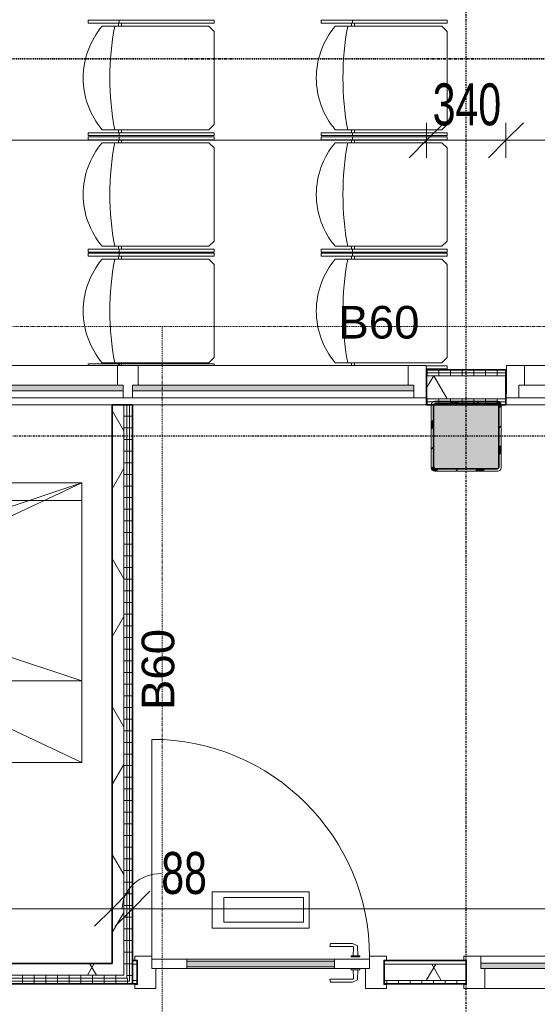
# Model space of a CAD drawing. Header units: millimetres. Extents: x -80560 to 110805, y -11020 to 52719.
# Tile 110 of 184: x 70779 to 73000, y 20162 to 24387. Entities that reach past the tile are written whole.
import ezdxf

# ---------------------------------------------------------------- set-up
doc = ezdxf.new("R2010")
doc.units = ezdxf.units.MM
doc.linetypes.add('CENTER2', pattern=[20, 8, -4, 4, -4])
doc.linetypes.add('DASHDOT2', pattern=[8, 4, -2, 0, -2])
for name, color, linetype, lineweight in [('A-ANNO-DIMS', 211, 'Continuous', 9), ('A-ANNO-DIMS-100', 211, 'Continuous', 9), ('A-ANNO-NOTE', 131, 'Continuous', 18), ('A-DETL', 90, 'Continuous', 18), ('A-DETL-GENF', 92, 'Continuous', 18), ('A-DETL-MBND', 5, 'Continuous', 18), ('A-DOOR', 31, 'Continuous', 18), ('A-FLOR', 192, 'Continuous', 18), ('A-GLAZ', 151, 'Continuous', 18), ('A-WALL', 113, 'Continuous', 35), ('A-WALL-PATT', 111, 'Continuous', 35), ('G-ANNO-SYMB', 111, 'Continuous', 9), ('I-FURN', 30, 'Continuous', 18), ('I-WALL', 2, 'Continuous', 18), ('S-COLS', 52, 'Continuous', 18), ('S-GRID', 1, 'Continuous', 9)]:
    doc.layers.add(name, color=color, linetype=linetype, lineweight=lineweight)
doc.styles.add('Arial_1', font='arial.ttf', dxfattribs={"height": 140})
doc.styles.add('Arial_5', font='arial.ttf', dxfattribs={"width": 0.7, "height": 180})
doc.dimstyles.new('n3o_1_8', dxfattribs={"dimscale": 304.8, "dimtxt": 183.646692, "dimasz": 0.492126, "dimexe": 0.246063, "dimexo": 0.0625, "dimgap": 0.032808, "dimtad": 1, "dimdec": 0, "dimdsep": 46, "dimtxsty": 'Arial_5', "dimblk1": 'OBLIQUE', "dimblk2": 'OBLIQUE', "dimsah": 1, "dimcen": 0.09, "dimdle": 0.246063, "dimazin": 0, "dimtfac": 1, "dimtdec": 4, "dimtix": 1, "dimtmove": 0, "dimatfit": 3, "dimfxl": 0.246063, "dimfxlon": 1, "dimtvp": 1, "dimtolj": 1, "dimtzin": 0, "dimarcsym": 2})
doc.dimstyles.new('n3o_1_8_2', dxfattribs={"dimscale": 304.8, "dimtxt": 183.646692, "dimasz": 0.492126, "dimexe": 0.246063, "dimexo": 0.0625, "dimgap": 0.032808, "dimtad": 1, "dimdec": 0, "dimdsep": 46, "dimtxsty": 'Arial_5', "dimblk1": 'OBLIQUE', "dimblk2": 'OBLIQUE', "dimsah": 1, "dimcen": 0.09, "dimdle": 0.246063, "dimazin": 0, "dimtfac": 1, "dimtdec": 4, "dimtix": 1, "dimtmove": 1, "dimatfit": 3, "dimfxl": 0.246063, "dimfxlon": 1, "dimtvp": 1, "dimtolj": 1, "dimtzin": 0, "dimarcsym": 2})
doc.dimstyles.new('n3o_1_8_3', dxfattribs={"dimscale": 304.8, "dimtxt": 183.646692, "dimasz": 0.492126, "dimexe": 0.246063, "dimexo": 0.0625, "dimgap": 0.032808, "dimtad": 1, "dimdec": 0, "dimdsep": 46, "dimtxsty": 'Arial_5', "dimblk1": 'OBLIQUE', "dimblk2": 'OBLIQUE', "dimsah": 1, "dimcen": 0.09, "dimdle": 0.246063, "dimazin": 0, "dimtfac": 1, "dimtdec": 4, "dimtix": 1, "dimtmove": 0, "dimatfit": 3, "dimfxl": 0.246063, "dimfxlon": 1, "dimtvp": 1, "dimtolj": 1, "dimtzin": 0, "dimarcsym": 2})
pattern_1 = [(60, (24894.82, 0), (-274.963, 158.75), []), (120, (24894.82, 0), (-274.963, -158.75), [])]
pattern_2 = [(90, (69791.32, 20250), (-50, -2e-13), [])]
pattern_3 = [(270, (66877.32, 22885), (50, 1e-13), [])]
pattern_4 = [(180, (71262.82, 21536.5), (-6e-15, -50), [])]

# ---------------------------------------------------------------- blocks, each defined once
blk = doc.blocks.new('NLRS_28_SF_UN_staalprofiel SFB ue_gen_CGA - SFB-HEA320_425x15-1405403-DO_01 eerste verdieping')
at = {"layer": 'A-DETL-MBND', "color": 9, "lineweight": 9}
blk.add_line((-1200, 275), (-3750, 275), dxfattribs=at)
blk = doc.blocks.new('19112_SW_LeonardoCollege_R2020_rvt-1-DO_01 eerste verdieping')
at = {"layer": 'S-COLS', "lineweight": 5}
h = blk.add_hatch(dxfattribs=at)
h.set_pattern_fill('FP_156', color=256, style=0, pattern_type=2)
h.set_pattern_definition([(45, (0, 0), (-99.99975, 99.99975), []), (45, (85, 0), (-99.99975, 99.99975), []), (45, (90, 0), (-99.99975, 99.99975), []), (45, (95, 0), (-99.99975, 99.99975), []), (45, (100, 0), (-99.99975, 99.99975), []), (45, (105, 0), (-99.99975, 99.99975), []), (45, (110, 0), (-99.99975, 99.99975), []), (45, (115, 0), (-99.99975, 99.99975), [])])
h.paths.add_polyline_path([(47935, 22450), (47945.6, 22454.4), (47950, 22465), (47950, 22735), (47945.6, 22745.6), (47935, 22750), (47665, 22750), (47654.4, 22745.6), (47650, 22735), (47650, 22465), (47654.4, 22454.4), (47665, 22450)], flags=0)
h.paths.add_polyline_path([(47670, 22460), (47662.9, 22462.9), (47660, 22470), (47660, 22730), (47662.9, 22737.1), (47670, 22740), (47930, 22740), (47937.1, 22737.1), (47940, 22730), (47940, 22470), (47937.1, 22462.9), (47930, 22460)], flags=0)
blk.add_hatch(color=256, dxfattribs=at).paths.add_polyline_path([(47930, 22460), (47937.1, 22462.9), (47940, 22470), (47940, 22730), (47937.1, 22737.1), (47930, 22740), (47670, 22740), (47662.9, 22737.1), (47660, 22730), (47660, 22470), (47662.9, 22462.9), (47670, 22460)], flags=0)
at = {"layer": 'S-COLS'}
for p, q in [((47650, 22735), (47650, 22465)), ((47935, 22750), (47665, 22750)), ((47670, 22740), (47930, 22740)), ((47950, 22465), (47950, 22735)), ((47660, 22470), (47660, 22730)), ((47940, 22730), (47940, 22470)), ((47665, 22450), (47935, 22450)), ((47930, 22460), (47670, 22460))]:
    blk.add_line(p, q, dxfattribs=at)
at = {"layer": 'S-COLS', "lineweight": 35}
for p, q in [((47930, 22740), (47670, 22740)), ((47660, 22730), (47660, 22470)), ((47940, 22470), (47940, 22730)), ((47670, 22460), (47930, 22460))]:
    blk.add_line(p, q, dxfattribs=at)
at = {"layer": 'S-COLS'}
for centre, radius, start, end in [((47665, 22735), 15, 90, 180), ((47670, 22730), 10, 90, 180), ((47930, 22730), 10, 0, 90), ((47935, 22735), 15, 0, 90), ((47665, 22465), 15, 180, 270), ((47670, 22470), 10, 180, 270), ((47930, 22470), 10, 270, 0), ((47935, 22465), 15, 270, 0)]:
    blk.add_arc(centre, radius, start, end, dxfattribs=at)
at = {"layer": 'S-COLS', "lineweight": 35}
for centre, start, end in [((47670, 22730), 90, 180), ((47930, 22730), 0, 90), ((47670, 22470), 180, 270), ((47930, 22470), 270, 0)]:
    blk.add_arc(centre, 10, start, end, dxfattribs=at)
at = {"color": 9, "lineweight": 9, "rotation": 180}
blk.add_blockref('NLRS_28_SF_UN_staalprofiel SFB ue_gen_CGA - SFB-HEA320_425x15-1405403-DO_01 eerste verdieping', (42400, 22600), dxfattribs=at)
blk = doc.blocks.new('Stacking-Chair-KI-Maestro _1_ - Seat _ Back Cushion-30640665-DO_01 eerste verdieping')
at = {"layer": 'A-DETL-MBND'}
for p, q in [((235, 259.2), (247.7, 259.2)), ((235, 259.2), (235, -280.5)), ((247.7, 259.2), (247.7, -280.5)), ((-222.3, 199.1), (-222.3, -258.1)), ((222.3, 199.1), (222.3, -258.1)), ((-233.5, 129.4), (-222.3, 129.4)), ((235, 129.4), (222.3, 129.4)), ((-233.5, 116.7), (-222.3, 116.7)), ((235, 116.7), (222.3, 116.7)), ((235, 125.9), (247.7, 125.9)), ((-222.3, -258.1), (-199.9, -280.5)), ((-199.9, -280.5), (199.9, -280.5)), ((222.3, -258.1), (199.9, -280.5)), ((235, -280.5), (247.7, -280.5))]:
    blk.add_line(p, q, dxfattribs=at)
for centre, radius, start, end in [((0, -63.5), 344.1, 90, 130.2433), ((0, -63.5), 344.1, 49.7567, 90), ((0, -1041.2), 1207.5, 90, 100.6099), ((0, -1041.2), 1207.5, 79.3901, 90)]:
    blk.add_arc(centre, radius, start, end, dxfattribs=at)
blk = doc.blocks.new('Stacking-Chair-KI-Maestro _1_ - Seat _ Back Cushion-V2-DO_01 eerste verdieping')
at = {"layer": 'A-DETL-MBND'}
for p, q in [((-234.9, 259.2), (-247.6, 259.2)), ((-247.6, 259.2), (-247.6, -280.5)), ((-234.9, 259.2), (-234.9, -280.5)), ((235, 259.2), (247.7, 259.2)), ((235, 259.2), (235, -280.5)), ((247.7, 259.2), (247.7, -280.5)), ((-222.3, 199.1), (-222.3, -258.1)), ((222.3, 199.1), (222.3, -258.1)), ((-234.9, 129.4), (-222.3, 129.4)), ((235, 129.4), (222.3, 129.4)), ((-234.9, 125.9), (-247.6, 125.9)), ((-234.9, 116.7), (-222.3, 116.7)), ((235, 116.7), (222.3, 116.7)), ((235, 125.9), (247.7, 125.9)), ((-234.9, -280.5), (-247.6, -280.5)), ((-222.3, -258.1), (-199.9, -280.5)), ((-199.9, -280.5), (199.9, -280.5)), ((222.3, -258.1), (199.9, -280.5)), ((235, -280.5), (247.7, -280.5))]:
    blk.add_line(p, q, dxfattribs=at)
for centre, radius, start, end in [((0, -63.5), 344.1, 90, 130.2433), ((0, -63.5), 344.1, 49.7567, 90), ((0, -1041.2), 1207.5, 90, 100.6099), ((0, -1041.2), 1207.5, 79.3901, 90)]:
    blk.add_arc(centre, radius, start, end, dxfattribs=at)
blk = doc.blocks.new('Stacking-Chair-KI-Maestro _1_ - Seat _ Back Cushion-V61-DO_01 eerste verdieping')
at = {"layer": 'A-DETL-MBND'}
for p, q in [((235, 259.2), (247.7, 259.2)), ((235, 259.2), (235, -280.5)), ((247.7, 259.2), (247.7, -280.5)), ((-222.3, 199.1), (-222.3, -258.1)), ((222.3, 199.1), (222.3, -258.1)), ((-233.5, 129.4), (-222.3, 129.4)), ((235, 129.4), (222.3, 129.4)), ((-233.5, 116.7), (-222.3, 116.7)), ((235, 116.7), (222.3, 116.7)), ((235, 125.9), (247.7, 125.9)), ((-247.6, -190.8), (-247.6, -280.5)), ((-234.9, -190.8), (-234.9, -280.5)), ((-234.9, -280.5), (-247.6, -280.5)), ((-222.3, -258.1), (-199.9, -280.5)), ((-199.9, -280.5), (199.9, -280.5)), ((222.3, -258.1), (199.9, -280.5)), ((235, -280.5), (247.7, -280.5))]:
    blk.add_line(p, q, dxfattribs=at)
for centre, radius, start, end in [((0, -63.5), 344.1, 90, 130.2433), ((0, -63.5), 344.1, 49.7567, 90), ((0, -1041.2), 1207.5, 90, 100.6099), ((0, -1041.2), 1207.5, 79.3901, 90)]:
    blk.add_arc(centre, radius, start, end, dxfattribs=at)
blk = doc.blocks.new('Stacking-Chair-KI-Maestro _1_ - Seat _ Back Cushion-32528548-DO_01 eerste verdieping')
at = {"layer": 'A-DETL-MBND'}
for p, q in [((-241.5, 280.5), (-247.6, 280.5)), ((-247.6, -259.2), (-247.6, 280.5)), ((-241.5, -125.9), (-247.6, -125.9)), ((-241.5, -259.2), (-247.6, -259.2))]:
    blk.add_line(p, q, dxfattribs=at)
blk = doc.blocks.new('32_n3o_raam_h1xb4 - 90x139_25_M_2590x5080-33463127-DO_01 eerste verdieping')
at = {"layer": 'A-GLAZ'}
for p, q in [((-2475, 45), (-2530, 45)), ((-2475, 15), (-2475, 45)), ((-2475, 45), (-1268, 45)), ((-1228, 45), (-1268, 45)), ((-1268, 45), (-1268, 15)), ((-1228, 15), (-1228, 45)), ((-1228, 45), (-20, 45)), ((20, 45), (-20, 45)), ((-20, 45), (-20, 15)), ((20, 15), (20, 45)), ((20, 45), (1228, 45)), ((1268, 45), (1228, 45)), ((1228, 45), (1228, 15)), ((1268, 15), (1268, 45)), ((1268, 45), (2475, 45)), ((2530, 45), (2475, 45)), ((2475, 45), (2475, 15)), ((-2530, 28), (-2528, 28)), ((-2528, 28), (-2528, -94)), ((2528, -94), (2528, 28)), ((2528, 28), (2530, 28)), ((-2450, -94), (-2450, -9)), ((-1293, -9), (-1293, -94)), ((-1203, -94), (-1203, -9)), ((-45, -9), (-45, -94)), ((45, -94), (45, -9)), ((1203, -9), (1203, -94)), ((1293, -94), (1293, -9)), ((2450, -9), (2450, -94)), ((-2528, -94), (-2450, -94)), ((-1293, -94), (-2450, -94)), ((-1293, -94), (-1203, -94)), ((-45, -94), (-1203, -94)), ((-45, -94), (45, -94)), ((1203, -94), (45, -94)), ((1203, -94), (1293, -94)), ((2450, -94), (1293, -94)), ((2450, -94), (2528, -94))]:
    blk.add_line(p, q, dxfattribs=at)
blk = doc.blocks.new('30_n3o_raam_vast - 24mm_60min-33016856-DO_01 eerste verdieping')
at = {"layer": 'A-DOOR'}
blk.add_hatch(color=256, dxfattribs=at).paths.add_polyline_path([(-647.6, 24), (-1208, 24), (-1208, 0), (0, 0), (0, 24), (-60.2, 24)], flags=0)
for p, q in [((0, 24), (-1208, 24)), ((-1208, 24), (-1208, 0)), ((-1208, 0), (0, 0)), ((0, 0), (0, 24))]:
    blk.add_line(p, q, dxfattribs=at)
blk = doc.blocks.new('30_n3o_raam_vast - 24mm_60min-33016846-DO_01 eerste verdieping')
at = {"layer": 'A-DOOR'}
blk.add_hatch(color=256, dxfattribs=at).paths.add_polyline_path([(-1086.9, 24), (-1207, 24), (-1207, 0), (0, 0), (0, 24), (-793.2, 24)], flags=0)
for p, q in [((0, 24), (-1207, 24)), ((-1207, 24), (-1207, 0)), ((-1207, 0), (0, 0)), ((0, 0), (0, 24))]:
    blk.add_line(p, q, dxfattribs=at)
blk = doc.blocks.new('32_n3o_raam_h1xb4 - 90x139_25_M_2590x4940-34144977-DO_01 eerste verdieping')
at = {"layer": 'A-GLAZ'}
for p, q in [((-2405, 45), (-2460, 45)), ((-2405, -9), (-2405, 45)), ((-2405, 45), (-1233, 45)), ((-1193, 45), (-1233, 45)), ((-1233, 45), (-1233, -9)), ((-1193, -9), (-1193, 45)), ((-1193, 45), (-20, 45)), ((20, 45), (-20, 45)), ((-20, 45), (-20, -9)), ((20, 15), (20, 45)), ((20, 45), (1193, 45)), ((1233, 45), (1193, 45)), ((1193, 45), (1193, 15)), ((1233, -9), (1233, 45)), ((1233, 45), (2405, 45)), ((2460, 45), (2405, 45)), ((2405, 45), (2405, -9)), ((-2460, 28), (-2458, 28)), ((-2458, 28), (-2458, -94)), ((2458, -94), (2458, 28)), ((2458, 28), (2460, 28)), ((-2380, -9), (-2405, -9)), ((-2380, -94), (-2380, -9)), ((-2380, -9), (-1258, -9)), ((-1233, -9), (-1258, -9)), ((-1258, -9), (-1258, -94)), ((-1168, -9), (-1193, -9)), ((-1168, -94), (-1168, -9)), ((-1168, -9), (-45, -9)), ((-20, -9), (-45, -9)), ((-45, -9), (-45, -94)), ((45, -94), (45, -9)), ((1168, -9), (1168, -94)), ((1258, -9), (1233, -9)), ((1258, -94), (1258, -9)), ((1258, -9), (2380, -9)), ((2405, -9), (2380, -9)), ((2380, -9), (2380, -94)), ((-2458, -94), (-2380, -94)), ((-1258, -94), (-2380, -94)), ((-1258, -94), (-1168, -94)), ((-45, -94), (-1168, -94)), ((-45, -94), (45, -94)), ((1168, -94), (45, -94)), ((1168, -94), (1258, -94)), ((2380, -94), (1258, -94)), ((2380, -94), (2458, -94))]:
    blk.add_line(p, q, dxfattribs=at)
blk = doc.blocks.new('32_n3o_deur_enkel - 90x139_17_K_930_2590x1080_glasdeur-33459558-DO_01 eerste verdieping')
at = {"layer": 'A-GLAZ'}
for p, q in [((-540, 69.5), (-450, 69.5)), ((-540, 52.5), (-540, 69.5)), ((-528, 52.5), (-540, 52.5)), ((-528, -52.5), (-528, 52.5)), ((-450, 69.5), (-450, -15.5)), ((450, 69.5), (540, 69.5)), ((450, -15.5), (450, 69.5)), ((528, 52.5), (528, -52.5)), ((540, 52.5), (528, 52.5)), ((540, 69.5), (540, 52.5)), ((-540, -52.5), (-528, -52.5)), ((-540, -69.5), (-540, -52.5)), ((-467, -69.5), (-540, -69.5)), ((-467, -55.5), (-467, -69.5)), ((467, -69.5), (467, -55.5)), ((540, -69.5), (467, -69.5)), ((528, -52.5), (540, -52.5)), ((540, -52.5), (540, -69.5))]:
    blk.add_line(p, q, dxfattribs=at)
blk = doc.blocks.new('30_n3o_deur_glas - 40mm_draai_LS-33458343-DO_01 eerste verdieping')
at = {"layer": 'A-DOOR'}
blk.add_hatch(color=256, dxfattribs=at).paths.add_polyline_path([(-150, -8), (-784, -8), (-784, -32), (-150, -32)], flags=0)
for p, q in [((-150, 0), (0, 0)), ((0, 0), (0, -40)), ((-934, 0), (-784, 0)), ((-934, -40), (-934, 0)), ((-784, -40), (-934, -40)), ((-784, 0), (-784, -40)), ((-150, 0), (-784, 0)), ((-784, -8), (-150, -8)), ((-784, -32), (-784, -8)), ((-150, -32), (-784, -32)), ((-784, -40), (-150, -40)), ((-150, -40), (-150, 0)), ((-150, -8), (-150, -32)), ((0, -40), (-150, -40)), ((-258.9, -174.2), (-675.1, -174.2)), ((-675.1, -174.2), (-675.1, -329.8)), ((-308.9, -199.2), (-650.1, -199.2)), ((-650.1, -199.2), (-650.1, -304.8)), ((-308.9, -304.8), (-308.9, -199.2)), ((-258.9, -329.8), (-258.9, -174.2)), ((-675.1, -329.8), (-258.9, -329.8)), ((-650.1, -304.8), (-308.9, -304.8))]:
    blk.add_line(p, q, dxfattribs=at)
blk = doc.blocks.new('30_n3o_beslag_deurkruk_met_schild - std-887349-DO_01 eerste verdieping')
at = {"layer": 'A-DOOR'}
for p, q in [((-10, 5), (-7.8, 48.4)), ((-7.8, 48.4), (12.7, 58)), ((12.7, 58), (108, 58)), ((111, 45), (13.3, 45)), ((108, 58), (111, 45)), ((18.5, 5), (-18.5, 5)), ((-18.5, 5), (-18.5, 0)), ((8.3, 39.7), (10, 5)), ((18.5, 0), (18.5, 5))]:
    blk.add_line(p, q, dxfattribs=at)
at = {"layer": 'A-DOOR', "flags": 128}
blk.add_lwpolyline([(13.3, 45), (11.3, 44.6), (9.6, 43.4), (8.6, 41.7), (8.3, 39.7)], dxfattribs=at)
blk = doc.blocks.new('30_n3o_beslag_deurkruk_met_schild - std-875116-DO_01 eerste verdieping')
at = {"layer": 'A-DOOR'}
for p, q in [((18.5, 0), (-18.5, 0)), ((-18.5, 0), (-18.5, -5)), ((18.5, -5), (18.5, 0)), ((-18.5, -5), (18.5, -5)), ((-7.8, -48.4), (-10, -5)), ((10, -5), (8.3, -39.7)), ((12.7, -58), (-7.8, -48.4)), ((108, -58), (12.7, -58)), ((13.3, -45), (111, -45)), ((111, -45), (108, -58))]:
    blk.add_line(p, q, dxfattribs=at)
at = {"layer": 'A-DOOR', "flags": 128}
blk.add_lwpolyline([(8.3, -39.7), (8.6, -41.7), (9.6, -43.4), (11.3, -44.6), (13.3, -45)], dxfattribs=at)
blk = doc.blocks.new('00_n3o_symbool_swingangle - std-31756284-DO_01 eerste verdieping')
at = {"layer": 'A-DOOR'}
blk.add_line((-415, 10), (-415, 944), dxfattribs=at)
blk.add_arc((-415, 10), 934, 360, 90, dxfattribs=at)
blk = doc.blocks.new('32_n3o_raam_h1xb1 - 90x139_17_K_2590x1080-33459611-DO_01 eerste verdieping')
at = {"layer": 'A-GLAZ'}
for p, q in [((-540, 69.5), (-540, 52.5)), ((-467, 69.5), (-540, 69.5)), ((-540, 52.5), (-528, 52.5)), ((-528, 52.5), (-528, -52.5)), ((-467, 39.5), (-467, 69.5)), ((-467, 69.5), (467, 69.5)), ((540, 69.5), (467, 69.5)), ((467, 69.5), (467, 39.5)), ((528, -52.5), (528, 52.5)), ((528, 52.5), (540, 52.5)), ((540, 52.5), (540, 69.5)), ((-450, -69.5), (-450, 15.5)), ((450, 15.5), (450, -69.5)), ((-528, -52.5), (-540, -52.5)), ((-540, -52.5), (-540, -69.5)), ((-540, -69.5), (-450, -69.5)), ((450, -69.5), (-450, -69.5)), ((450, -69.5), (540, -69.5)), ((540, -52.5), (528, -52.5)), ((540, -69.5), (540, -52.5))]:
    blk.add_line(p, q, dxfattribs=at)
blk = doc.blocks.new('30_n3o_raam_vast - 24mm-33458436-DO_01 eerste verdieping')
at = {"layer": 'A-DOOR'}
blk.add_hatch(color=256, dxfattribs=at).paths.add_polyline_path([(0, 0), (0, 24), (-934, 24), (-934, 0)], flags=0)
for p, q in [((0, 24), (-934, 24)), ((-934, 24), (-934, 0)), ((-934, 0), (0, 0)), ((0, 0), (0, 24))]:
    blk.add_line(p, q, dxfattribs=at)
blk = doc.blocks.new('01_n3o_symbool_lijn_met_tekst - brandwerend_B60-32752479-DO_01 eerste verdieping')
at = {"layer": 'A-DETL-GENF', "color": 3, "linetype": 'DASHDOT2'}
blk.add_line((0, 0), (33589.4, 0), dxfattribs=at)
blk = doc.blocks.new('01_n3o_symbool_lijn_met_tekst - brandwerend_B60-31334469-DO_01 eerste verdieping')
at = {"layer": 'A-DETL-GENF', "color": 3, "linetype": 'DASHDOT2'}
blk.add_line((0, 0), (3033.7, 0), dxfattribs=at)
blk = doc.blocks.new('DIMBLOCK228-DO_01 eerste verdieping')
at = {"layer": 'A-ANNO-DIMS-100'}
for p, q in [((68407.3, 20572.3), (68482.3, 20647.3)), ((68407.3, 20647.3), (68407.3, 20497.3)), ((68407.3, 20572.3), (68407.3, 20647.3)), ((71175.3, 20572.3), (71250.3, 20647.3)), ((71175.3, 20647.3), (71175.3, 20497.3)), ((71175.3, 20572.3), (71175.3, 20647.3)), ((68407.3, 20572.3), (68332.3, 20497.3)), ((68407.3, 20572.3), (71175.3, 20572.3)), ((71175.3, 20572.3), (71100.3, 20497.3))]:
    blk.add_line(p, q, dxfattribs=at)
at = {"layer": 'A-ANNO-DIMS-100', "color": 0, "insert": (69599.2, 20816), "char_height": 180, "width": 461.094, "attachment_point": 1, "line_spacing_factor": 0.941778, "style": 'Arial_5'}
blk.add_mtext('2768', dxfattribs=at)
blk = doc.blocks.new('_Oblique')
at = {"color": 0, "linetype": 'ByBlock', "lineweight": -2}
blk.add_line((-0.5, -0.5), (0.5, 0.5), dxfattribs=at)
blk = doc.blocks.new('DIMBLOCK229-DO_01 eerste verdieping')
at = {"layer": 'A-ANNO-DIMS-100'}
for p, q in [((71175.3, 20572.3), (71250.3, 20647.3)), ((71175.3, 20647.3), (71175.3, 20497.3)), ((71175.3, 20572.3), (71175.3, 20647.3)), ((71262.8, 20572.3), (71337.8, 20647.3)), ((71262.8, 20647.3), (71262.8, 20497.3)), ((71262.8, 20572.3), (71262.8, 20647.3)), ((71175.3, 20572.3), (71100.3, 20497.3)), ((71175.3, 20572.3), (71262.8, 20572.3)), ((71262.8, 20572.3), (71187.8, 20497.3))]:
    blk.add_line(p, q, dxfattribs=at)
blk.add_ellipse((71386.2, 20572.3), major_axis=(167.1, 0), ratio=0.905178, start_param=1.570796, end_param=3.141593, dxfattribs=at)
at = {"layer": 'A-ANNO-DIMS-100', "color": 0, "insert": (71386.2, 20816), "char_height": 180, "width": 230.547, "attachment_point": 1, "line_spacing_factor": 0.941778, "style": 'Arial_5'}
blk.add_mtext('88', dxfattribs=at)
blk = doc.blocks.new('DIMBLOCK230-DO_01 eerste verdieping')
at = {"layer": 'A-ANNO-DIMS-100'}
for p, q in [((71262.8, 20572.3), (71337.8, 20647.3)), ((71262.8, 20647.3), (71262.8, 20497.3)), ((71262.8, 20572.3), (71262.8, 20647.3)), ((78025.3, 20572.3), (78100.3, 20647.3)), ((78025.3, 20647.3), (78025.3, 20497.3)), ((78025.3, 20572.3), (78025.3, 20647.3)), ((71262.8, 20572.3), (71187.8, 20497.3)), ((71262.8, 20572.3), (78025.3, 20572.3)), ((78025.3, 20572.3), (77950.3, 20497.3))]:
    blk.add_line(p, q, dxfattribs=at)
at = {"layer": 'A-ANNO-DIMS-100', "color": 0, "insert": (74451.9, 20816), "char_height": 180, "width": 461.094, "attachment_point": 1, "line_spacing_factor": 0.941778, "style": 'Arial_5'}
blk.add_mtext('6762', dxfattribs=at)
blk = doc.blocks.new('DIMBLOCK529-DO_01 eerste verdieping')
at = {"layer": 'A-ANNO-DIMS-100'}
for p, q in [((67464.8, 23870.4), (67539.8, 23945.4)), ((67464.8, 23795.4), (67464.8, 23945.4)), ((72524.8, 23870.4), (72599.8, 23945.4)), ((72524.8, 23795.4), (72524.8, 23945.4)), ((67464.8, 23870.4), (67389.8, 23795.4)), ((67464.8, 23870.4), (72524.8, 23870.4)), ((67464.8, 23870.4), (67464.8, 23795.4)), ((72524.8, 23870.4), (72449.8, 23795.4)), ((72524.8, 23870.4), (72524.8, 23795.4))]:
    blk.add_line(p, q, dxfattribs=at)
at = {"layer": 'A-ANNO-DIMS-100', "color": 0, "insert": (69802.7, 24114.1), "char_height": 180, "width": 461.094, "attachment_point": 1, "line_spacing_factor": 0.941778, "style": 'Arial_5'}
blk.add_mtext('5060', dxfattribs=at)
blk = doc.blocks.new('DIMBLOCK530-DO_01 eerste verdieping')
at = {"layer": 'A-ANNO-DIMS-100'}
for p, q in [((72524.8, 23870.4), (72599.8, 23945.4)), ((72524.8, 23795.4), (72524.8, 23945.4)), ((72864.8, 23870.4), (72939.8, 23945.4)), ((72864.8, 23945.4), (72864.8, 23795.4)), ((72864.8, 23870.4), (72864.8, 23945.4)), ((72524.8, 23870.4), (72449.8, 23795.4)), ((72524.8, 23870.4), (72864.8, 23870.4)), ((72524.8, 23870.4), (72524.8, 23795.4)), ((72864.8, 23870.4), (72789.8, 23795.4))]:
    blk.add_line(p, q, dxfattribs=at)
at = {"layer": 'A-ANNO-DIMS-100', "color": 0, "insert": (72550.7, 24114.1), "char_height": 180, "width": 345.821, "attachment_point": 1, "line_spacing_factor": 0.941778, "style": 'Arial_5'}
blk.add_mtext('340', dxfattribs=at)
blk = doc.blocks.new('DIMBLOCK531-DO_01 eerste verdieping')
at = {"layer": 'A-ANNO-DIMS-100'}
for p, q in [((72864.8, 23870.4), (72939.8, 23945.4)), ((72864.8, 23945.4), (72864.8, 23795.4)), ((72864.8, 23870.4), (72864.8, 23945.4)), ((77784.8, 23870.4), (77859.8, 23945.4)), ((77784.8, 23945.4), (77784.8, 23795.4)), ((77784.8, 23870.4), (77784.8, 23945.4)), ((72864.8, 23870.4), (72789.8, 23795.4)), ((72864.8, 23870.4), (77784.8, 23870.4)), ((77784.8, 23870.4), (77709.8, 23795.4))]:
    blk.add_line(p, q, dxfattribs=at)
at = {"layer": 'A-ANNO-DIMS-100', "color": 0, "insert": (75132.7, 24114.1), "char_height": 180, "width": 461.094, "attachment_point": 1, "line_spacing_factor": 0.941778, "style": 'Arial_5'}
blk.add_mtext('4920', dxfattribs=at)

msp = doc.modelspace()

# ---------------------------------------------------------------- hatches: boundary and pattern name
at = {"layer": 'A-WALL-PATT', "lineweight": 18}
h = msp.add_hatch(dxfattribs=at)
h.set_pattern_fill('FP_2', color=256, style=0, pattern_type=2)
h.set_pattern_definition(pattern_1)
h.paths.add_polyline_path([(78244.8, 22760), (78244.8, 22860), (77784.8, 22860), (77784.8, 22760), (78004.2, 22760)], flags=0)
h.paths.add_polyline_path([(72524.8, 22760), (72864.8, 22760), (72864.8, 22860), (72524.8, 22860)], flags=0)
h.paths.add_polyline_path([(67138.3, 22760), (67464.8, 22760), (67464.8, 22860), (67124.8, 22860), (67124.8, 22760)], flags=0)
h.paths.add_polyline_path([(61724.8, 22760), (62064.8, 22760), (62064.8, 22860), (61724.8, 22860)], flags=0)
h.paths.add_polyline_path([(56324.8, 22760), (56664.8, 22760), (56664.8, 22860), (56324.8, 22860)], flags=0)
h.paths.add_polyline_path([(55649.8, 22760), (55649.8, 22860), (55522.3, 22860), (55522.3, 22760)], flags=0)
h = msp.add_hatch(dxfattribs=at)
h.set_pattern_fill('FP_86', color=256, angle=-270, style=0, pattern_type=2)
h.set_pattern_definition(pattern_3)
h.paths.add_polyline_path([(78244.8, 22872.5), (78244.8, 22885), (77784.8, 22885), (77784.8, 22872.5), (78004.2, 22872.5)], flags=0)
h.paths.add_polyline_path([(72718.1, 22872.5), (72864.8, 22872.5), (72864.8, 22885), (72524.8, 22885), (72524.8, 22872.5)], flags=0)
h.paths.add_polyline_path([(67432, 22872.5), (67464.8, 22872.5), (67464.8, 22885), (67124.8, 22885), (67124.8, 22872.5), (67138.3, 22872.5)], flags=0)
h.paths.add_polyline_path([(62064.8, 22872.5), (62064.8, 22885), (61724.8, 22885), (61724.8, 22872.5), (61852.3, 22872.5)], flags=0)
h.paths.add_polyline_path([(56324.8, 22872.5), (56664.8, 22872.5), (56664.8, 22885), (56324.8, 22885)], flags=0)
h.paths.add_polyline_path([(55649.8, 22872.5), (55649.8, 22885), (55597.3, 22885), (55597.3, 22872.5)], flags=0)
h = msp.add_hatch(dxfattribs=at)
h.set_pattern_fill('FP_86', color=256, angle=-270, style=0, pattern_type=2)
h.set_pattern_definition(pattern_3)
h.paths.add_polyline_path([(78244.8, 22860), (78244.8, 22872.5), (77784.8, 22872.5), (77784.8, 22860), (78004.2, 22860)], flags=0)
h.paths.add_polyline_path([(72524.8, 22860), (72864.8, 22860), (72864.8, 22872.5), (72524.8, 22872.5)], flags=0)
h.paths.add_polyline_path([(67124.8, 22860), (67464.8, 22860), (67464.8, 22872.5), (67124.8, 22872.5)], flags=0)
h.paths.add_polyline_path([(62064.8, 22860), (62064.8, 22872.5), (61724.8, 22872.5), (61724.8, 22860), (61852.3, 22860)], flags=0)
h.paths.add_polyline_path([(56664.8, 22860), (56664.8, 22872.5), (56324.8, 22872.5), (56324.8, 22860), (56566.2, 22860)], flags=0)
h.paths.add_polyline_path([(55649.8, 22860), (55649.8, 22872.5), (55597.3, 22872.5), (55597.3, 22860)], flags=0)
h = msp.add_hatch(dxfattribs=at)
h.set_pattern_fill('FP_86', color=256, angle=-270, style=0, pattern_type=2)
h.set_pattern_definition(pattern_3)
h.paths.add_polyline_path([(78244.8, 22735), (78244.8, 22747.5), (77784.8, 22747.5), (77784.8, 22735), (78004.2, 22735)], flags=0)
h.paths.add_polyline_path([(72718.1, 22735), (72864.8, 22735), (72864.8, 22747.5), (72524.8, 22747.5), (72524.8, 22735)], flags=0)
h.paths.add_polyline_path([(67432, 22735), (67464.8, 22735), (67464.8, 22747.5), (67124.8, 22747.5), (67124.8, 22735), (67138.3, 22735)], flags=0)
h.paths.add_polyline_path([(61724.8, 22735), (62064.8, 22735), (62064.8, 22747.5), (61724.8, 22747.5)], flags=0)
h.paths.add_polyline_path([(56664.8, 22735), (56664.8, 22747.5), (56324.8, 22747.5), (56324.8, 22735), (56566.2, 22735)], flags=0)
h.paths.add_polyline_path([(55509.8, 22735), (55649.8, 22735), (55649.8, 22747.5), (55509.8, 22747.5)], flags=0)
h = msp.add_hatch(dxfattribs=at)
h.set_pattern_fill('FP_86', color=256, angle=-270, style=0, pattern_type=2)
h.set_pattern_definition(pattern_3)
h.paths.add_polyline_path([(78244.8, 22747.5), (78244.8, 22760), (77784.8, 22760), (77784.8, 22747.5), (78004.2, 22747.5)], flags=0)
h.paths.add_polyline_path([(72864.8, 22747.5), (72864.8, 22760), (72524.8, 22760), (72524.8, 22747.5), (72718.1, 22747.5)], flags=0)
h.paths.add_polyline_path([(67138.3, 22747.5), (67464.8, 22747.5), (67464.8, 22760), (67124.8, 22760), (67124.8, 22747.5)], flags=0)
h.paths.add_polyline_path([(61852.3, 22747.5), (62064.8, 22747.5), (62064.8, 22760), (61724.8, 22760), (61724.8, 22747.5)], flags=0)
h.paths.add_polyline_path([(56664.8, 22747.5), (56664.8, 22760), (56324.8, 22760), (56324.8, 22747.5), (56566.2, 22747.5)], flags=0)
h.paths.add_polyline_path([(55649.8, 22747.5), (55649.8, 22760), (55522.3, 22760), (55522.3, 22747.5)], flags=0)
h = msp.add_hatch(dxfattribs=at)
h.set_pattern_fill('FP_2', color=256, style=0, pattern_type=2)
h.set_pattern_definition(pattern_1)
h.paths.add_polyline_path([(71225.3, 20337.5), (71225.3, 22735.5), (71175.3, 22735.5), (71175.3, 20337.5)], flags=0)
h = msp.add_hatch(dxfattribs=at)
h.set_pattern_fill('FP_100', color=256, angle=90, style=0, pattern_type=2)
h.set_pattern_definition(pattern_4)
h.paths.add_polyline_path([(71225.3, 20287.5), (71237.8, 20287.5), (71237.8, 22735.5), (71225.3, 22735.5), (71225.3, 20337.5)], flags=0)
h = msp.add_hatch(dxfattribs=at)
h.set_pattern_fill('FP_100', color=256, angle=90, style=0, pattern_type=2)
h.set_pattern_definition(pattern_4)
h.paths.add_polyline_path([(71249.8, 20275), (71250.3, 20275), (71249.8, 22735.5), (71237.8, 22735.5), (71237.8, 20275)], flags=0)
h = msp.add_hatch(dxfattribs=at)
h.set_pattern_fill('FP_100', color=256, angle=90, style=0, pattern_type=2)
h.set_pattern_definition(pattern_4)
h.paths.add_polyline_path([(71262.8, 20262.5), (71262.8, 22735.5), (71250.3, 22735.5), (71250.3, 20262.5)], flags=0)
h = msp.add_hatch(dxfattribs=at)
h.set_pattern_fill('FP_2', color=256, style=0, pattern_type=2)
h.set_pattern_definition(pattern_1)
h.paths.add_polyline_path([(71225.3, 20287.5), (71225.3, 20337.5), (68357.3, 20337.5), (68357.3, 20287.5), (70075.1, 20287.5)], flags=0)
h = msp.add_hatch(dxfattribs=at)
h.set_pattern_fill('FP_2', color=256, style=0, pattern_type=2)
h.set_pattern_definition(pattern_1)
h.paths.add_polyline_path([(78054.3, 20265), (78144.8, 20265), (78144.8, 20335), (78054.3, 20335)], flags=0)
h.paths.add_polyline_path([(75948.5, 20265), (75964.3, 20265), (75964.3, 20335), (75934.3, 20335), (75934.3, 20265)], flags=0)
h.paths.add_polyline_path([(77024.3, 20265), (77054.3, 20265), (77054.3, 20335), (77024.3, 20335)], flags=0)
h.paths.add_polyline_path([(74844.3, 20265), (74874.3, 20265), (74874.3, 20335), (74844.3, 20335)], flags=0)
h.paths.add_polyline_path([(73784.3, 20265), (73784.3, 20335), (73754.3, 20335), (73754.3, 20265)], flags=0)
h.paths.add_polyline_path([(72424.4, 20265), (72694.3, 20265), (72694.3, 20335), (72342.8, 20335), (72342.8, 20265)], flags=0)
h.paths.add_polyline_path([(71282.8, 20265), (71282.8, 20335), (71262.8, 20335), (71262.8, 20265)], flags=0)
h = msp.add_hatch(dxfattribs=at)
h.set_pattern_fill('FP_44', color=256, angle=90, style=0, pattern_type=2)
h.set_pattern_definition(pattern_2)
h.paths.add_polyline_path([(71237.8, 20275), (71237.8, 20287.5), (69782.3, 20287.5), (69782.3, 20275), (70075.1, 20275)], flags=0)
h.paths.add_polyline_path([(68900.4, 20275), (69707.3, 20275), (69707.3, 20287.5), (68344.8, 20287.5), (68344.8, 20275)], flags=0)
h = msp.add_hatch(dxfattribs=at)
h.set_pattern_fill('FP_44', color=256, angle=90, style=0, pattern_type=2)
h.set_pattern_definition(pattern_2)
h.paths.add_polyline_path([(71262.8, 20250), (71262.8, 20262.5), (69782.3, 20262.5), (69782.3, 20250), (70075.1, 20250)], flags=0)
h.paths.add_polyline_path([(69694.8, 20250), (69707.3, 20250), (69707.3, 20262.5), (68319.8, 20262.5), (68319.8, 20250), (68900.4, 20250)], flags=0)
h = msp.add_hatch(dxfattribs=at)
h.set_pattern_fill('FP_44', color=256, angle=90, style=0, pattern_type=2)
h.set_pattern_definition(pattern_2)
h.paths.add_polyline_path([(71250.3, 20262.5), (71249.8, 20275), (69782.3, 20275), (69782.3, 20262.5), (71249.8, 20262.5)], flags=0)
h.paths.add_polyline_path([(69707.3, 20262.5), (69707.3, 20275), (68332.3, 20275), (68332.3, 20262.5), (68900.4, 20262.5)], flags=0)
h = msp.add_hatch(dxfattribs=at)
h.set_pattern_fill('FP_180', color=256, angle=-270, style=0, pattern_type=2)
h.set_pattern_definition([(270, (74703.82, 20350), (50, 2e-13), [])])
h.paths.add_polyline_path([(78144.8, 20250), (78144.8, 20265), (78054.3, 20265), (78054.3, 20250)], flags=0)
h.paths.add_polyline_path([(77054.3, 20250), (77054.3, 20265), (77024.3, 20265), (77024.3, 20250)], flags=0)
h.paths.add_polyline_path([(75964.3, 20250), (75964.3, 20265), (75934.3, 20265), (75934.3, 20250)], flags=0)
h.paths.add_polyline_path([(74844.3, 20250), (74874.3, 20250), (74874.3, 20265), (74844.3, 20265), (74844.3, 20253.5)], flags=0)
h.paths.add_polyline_path([(72342.8, 20250), (72694.3, 20250), (72694.3, 20265), (72342.8, 20265), (72342.8, 20253.5)], flags=0)
h.paths.add_polyline_path([(71282.8, 20250), (71282.8, 20265), (71262.8, 20265), (71262.8, 20250)], flags=0)
h.paths.add_polyline_path([(73784.3, 20250), (73784.3, 20265), (73754.3, 20265), (73754.3, 20250)], flags=0)

# ---------------------------------------------------------------- linework, layer by layer
at = {"lineweight": 18}
for p, q in [((68494.8, 21550), (71044.8, 22400)), ((71044.8, 21550), (68494.8, 22400)), ((68814.3, 22400), (71044.8, 22400)), ((71044.8, 22400), (71044.8, 21550)), ((71044.8, 21550), (68494.8, 21550))]:
    msp.add_line(p, q, dxfattribs=at)
at = {"layer": 'A-DETL'}
for p, q in [((68494.8, 21200), (71044.8, 22400)), ((71044.8, 21200), (68494.8, 22400)), ((68814.3, 22400), (71044.8, 22400)), ((71044.8, 22400), (71044.8, 21200)), ((71044.8, 21200), (68494.8, 21200))]:
    msp.add_line(p, q, dxfattribs=at)
at = {"layer": 'A-DETL-MBND'}
for p, q in [((72522.8, 22885), (72524.8, 22885)), ((72864.8, 22885), (72866.8, 22885))]:
    msp.add_line(p, q, dxfattribs=at)
at = {"layer": 'A-FLOR'}
for p, q in [((71175.3, 22735), (67464.8, 22735)), ((72524.8, 22735), (71262.8, 22735)), ((77784.8, 22735), (72864.8, 22735)), ((68814.3, 22400), (71044.8, 22400)), ((71044.8, 22400), (71044.8, 21550)), ((71044.8, 21550), (68494.8, 21550))]:
    msp.add_line(p, q, dxfattribs=at)
at = {"layer": 'A-WALL', "lineweight": 18}
for p, q in [((72864.8, 22872.5), (72524.8, 22872.5)), ((72864.8, 22860), (72524.8, 22860)), ((71225.3, 20287.5), (71225.3, 22735.5)), ((71237.8, 20275), (71237.8, 22735.5)), ((71250.3, 20262.5), (71250.3, 22735.5)), ((72864.8, 22760), (72524.8, 22760)), ((72864.8, 22747.5), (72524.8, 22747.5)), ((71282.8, 20335), (71262.8, 20335)), ((72694.3, 20335), (72342.8, 20335)), ((68357.3, 20287.5), (71225.3, 20287.5)), ((69782.3, 20275), (71237.8, 20275)), ((69782.3, 20262.5), (71250.3, 20262.5)), ((71282.8, 20265), (71262.8, 20265)), ((72694.3, 20265), (72342.8, 20265))]:
    msp.add_line(p, q, dxfattribs=at)
at = {"layer": 'G-ANNO-SYMB', "linetype": 'DASHDOT2', "lineweight": 35}
msp.add_line((36144.6, 24220.1), (104099.5, 24220.1), dxfattribs=at)
at = {"layer": 'I-WALL', "lineweight": 35}
for p, q in [((72864.8, 22885), (72524.8, 22885)), ((72524.8, 22885), (72524.8, 22735)), ((72864.8, 22735), (72864.8, 22885)), ((71175.3, 22735.5), (71175.3, 20337.5)), ((71262.8, 22735.5), (71175.3, 22735.5)), ((71262.8, 22735.5), (71262.8, 20250)), ((72524.8, 22735), (72864.8, 22735)), ((71175.3, 20337.5), (68407.3, 20337.5)), ((71282.8, 20350), (71262.8, 20350)), ((71282.8, 20250), (71282.8, 20350)), ((72694.3, 20350), (72342.8, 20350)), ((72342.8, 20350), (72342.8, 20250)), ((72694.3, 20250), (72694.3, 20350)), ((69794.8, 20250), (71282.8, 20250)), ((72342.8, 20250), (72694.3, 20250))]:
    msp.add_line(p, q, dxfattribs=at)
at = {"layer": 'S-GRID', "linetype": 'CENTER2', "lineweight": 25}
for p, q in [((72694.8, 4383.3), (72694.8, 52119.1)), ((110204.9, 22600), (29945.3, 22600))]:
    msp.add_line(p, q, dxfattribs=at)

# ---------------------------------------------------------------- block references
at = {"color": 250, "lineweight": 5}
msp.add_blockref('19112_SW_LeonardoCollege_R2020_rvt-1-DO_01 eerste verdieping', (24894.8, 0), dxfattribs=at)
at = {"layer": 'A-DETL-GENF', "color": 3, "linetype": 'DASHDOT2'}
msp.add_blockref('01_n3o_symbool_lijn_met_tekst - brandwerend_B60-32752479-DO_01 eerste verdieping', (55480.4, 23071.2), dxfattribs=at)
at = {"layer": 'A-DETL-GENF', "color": 3, "linetype": 'DASHDOT2', "rotation": 90}
msp.add_blockref('01_n3o_symbool_lijn_met_tekst - brandwerend_B60-31334469-DO_01 eerste verdieping', (71390, 20037.5), dxfattribs=at)
at = {"layer": 'A-DOOR', "rotation": 180}
for name, p in [('30_n3o_raam_vast - 24mm_60min-33016856-DO_01 eerste verdieping', (70014.8, 22819)), ('30_n3o_raam_vast - 24mm_60min-33016846-DO_01 eerste verdieping', (71262.8, 22819)), ('30_n3o_deur_glas - 40mm_draai_LS-33458343-DO_01 eerste verdieping', (71345.8, 20315.5)), ('30_n3o_beslag_deurkruk_met_schild - std-875116-DO_01 eerste verdieping', (72219.8, 20365.5)), ('30_n3o_beslag_deurkruk_met_schild - std-887349-DO_01 eerste verdieping', (72219.8, 20315.5))]:
    msp.add_blockref(name, p, dxfattribs=at)
at = {"layer": 'A-DOOR'}
for name, p in [('00_n3o_symbool_swingangle - std-31756284-DO_01 eerste verdieping', (71760.8, 20355.5)), ('30_n3o_raam_vast - 24mm-33458436-DO_01 eerste verdieping', (73691.3, 20315.5))]:
    msp.add_blockref(name, p, dxfattribs=at)
at = {"layer": 'A-GLAZ', "rotation": 180}
for name, p in [('32_n3o_raam_h1xb4 - 90x139_25_M_2590x5080-33463127-DO_01 eerste verdieping', (69994.8, 22810)), ('32_n3o_raam_h1xb4 - 90x139_25_M_2590x4940-34144977-DO_01 eerste verdieping', (75324.8, 22810)), ('32_n3o_deur_enkel - 90x139_17_K_930_2590x1080_glasdeur-33459558-DO_01 eerste verdieping', (71812.8, 20300))]:
    msp.add_blockref(name, p, dxfattribs=at)
at = {"layer": 'A-GLAZ'}
msp.add_blockref('32_n3o_raam_h1xb1 - 90x139_17_K_2590x1080-33459611-DO_01 eerste verdieping', (73224.3, 20300), dxfattribs=at)
at = {"layer": 'I-FURN'}
for name, p, rotation in [('Stacking-Chair-KI-Maestro _1_ - Seat _ Back Cushion-V2-DO_01 eerste verdieping', (71332, 24137.5), 89.9999999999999), ('Stacking-Chair-KI-Maestro _1_ - Seat _ Back Cushion-V2-DO_01 eerste verdieping', (72332, 24137.5), 89.9999999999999), ('Stacking-Chair-KI-Maestro _1_ - Seat _ Back Cushion-V2-DO_01 eerste verdieping', (71332, 23637.5), 89.9999999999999), ('Stacking-Chair-KI-Maestro _1_ - Seat _ Back Cushion-V2-DO_01 eerste verdieping', (72332, 23637.5), 89.9999999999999), ('Stacking-Chair-KI-Maestro _1_ - Seat _ Back Cushion-30640665-DO_01 eerste verdieping', (71332, 23137.5), 89.9999999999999), ('Stacking-Chair-KI-Maestro _1_ - Seat _ Back Cushion-V61-DO_01 eerste verdieping', (72332, 23137.5), 89.9999999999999), ('Stacking-Chair-KI-Maestro _1_ - Seat _ Back Cushion-32528548-DO_01 eerste verdieping', (71332, 22662.5), 270.0000000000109)]:
    msp.add_blockref(name, p, dxfattribs=dict(at, rotation=rotation))

# ---------------------------------------------------------------- texts
at = {"layer": 'A-ANNO-NOTE', "color": 3, "linetype": 'DASHDOT2', "insert": (72145.9, 23159.2), "char_height": 140, "width": 408.861, "attachment_point": 1, "style": 'Arial_1'}
msp.add_mtext('B60', dxfattribs=at)
at = {"layer": 'A-ANNO-NOTE', "color": 3, "linetype": 'DASHDOT2', "insert": (71302, 21425.1), "char_height": 140, "width": 408.861, "attachment_point": 1, "rotation": 90, "style": 'Arial_1'}
msp.add_mtext('B60', dxfattribs=at)

# ---------------------------------------------------------------- dimensions: what is measured, and where the dimension line sits
at = {"layer": 'A-ANNO-DIMS'}
for base, p1, p2, dimstyle, override, picture, middle in [((72524.8, 23870.4), (67464.8, 23795.4), (72524.8, 23795.4), 'n3o_1_8_3', {"dimpost": '<>', "dimfxl": 5060}, 'DIMBLOCK529-DO_01 eerste verdieping', (69994.8, 23972.3)), ((72864.8, 23870.4), (72524.8, 23795.4), (72864.8, 23945.4), 'n3o_1_8_3', {"dimpost": '<>', "dimfxl": 371.618084}, 'DIMBLOCK530-DO_01 eerste verdieping', (72694.8, 23972.4)), ((77784.8, 23870.4), (72864.8, 23945.4), (77784.8, 23945.4), 'n3o_1_8_3', {"dimpost": '<>', "dimfxl": 4920}, 'DIMBLOCK531-DO_01 eerste verdieping', (75324.8, 23972.3)), ((71175.3, 20572.3), (68407.3, 20647.3), (71175.3, 20647.3), 'n3o_1_8', {"dimpost": '<>', "dimfxl": 2768}, 'DIMBLOCK228-DO_01 eerste verdieping', (69791.3, 20674.2)), ((78025.3189632, 20572.273317), (71262.8189632, 20647.273317), (78025.3189632, 20647.273317), 'n3o_1_8', {"dimpost": '<>', "dimfxl": 6762.5}, 'DIMBLOCK230-DO_01 eerste verdieping', (74644.0689632, 20674.1764553))]:
    dim = msp.add_linear_dim(base=base, p1=p1, p2=p2, dimstyle=dimstyle, override=override, dxfattribs=at)
    dim.commit()
    dim.dimension.update_dxf_attribs({"geometry": picture, "text_midpoint": middle})
dim = msp.add_linear_dim(base=(71262.8189632, 20572.273317), p1=(71175.3189632, 20647.273317), p2=(71262.8189632, 20647.273317), dimstyle='n3o_1_8_2', override={"dimpost": '<>', "dimfxl": 87.5}, dxfattribs=at)
dim.commit()
dim.dimension.update_dxf_attribs({"geometry": 'DIMBLOCK229-DO_01 eerste verdieping', "text_midpoint": (71501.4551437, 20695.9546577), "dimtype": 160})

doc.saveas('drawing.dxf')
